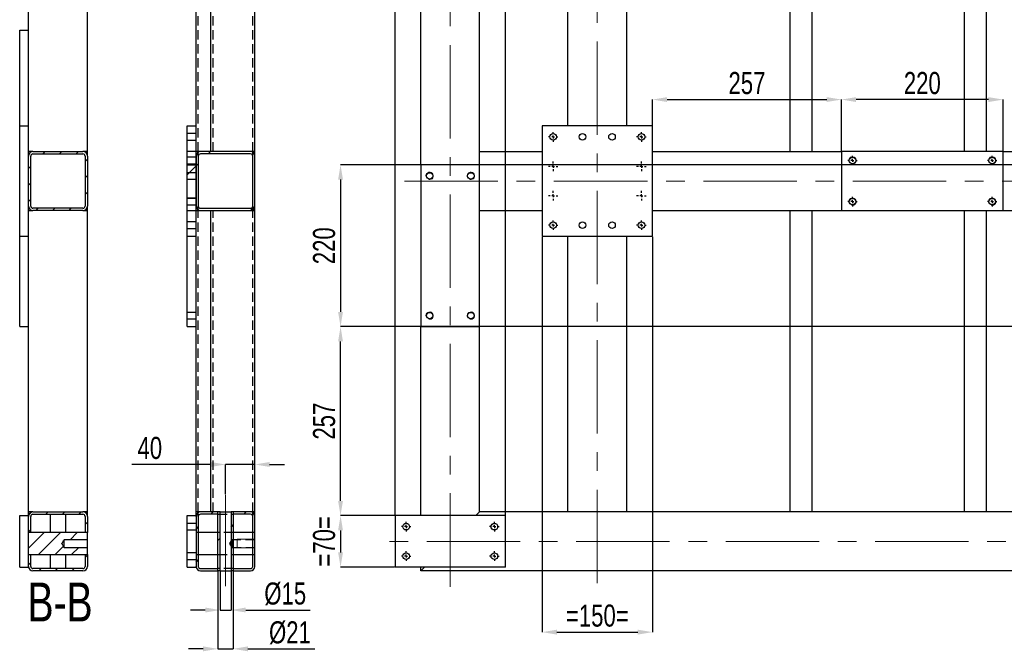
# Model space of a CAD drawing. Header units: millimetres. Extents: x 5 to 589, y 5 to 415.
# Tile 13 of 17: x 281 to 415, y 172 to 258. Entities that reach past the tile are written whole.
import ezdxf

# ---------------------------------------------------------------- set-up
doc = ezdxf.new("R2010")
doc.units = ezdxf.units.MM
doc.header["$PDSIZE"] = -1
doc.linetypes.add('CENTERX2', pattern=[20.32, 12.7, -2.54, 2.54, -2.54])
doc.linetypes.add('HIDDEN', pattern=[1.905, 1.27, -0.635])
for name, color, linetype in [('COTES', 1, 'Continuous'), ('NOTES', 6, 'Continuous'), ('TRAIT-FINS', 9, 'Continuous'), ('TRAIT-MIXTES', 3, 'CENTERX2'), ('TRAIT-TIRET', 2, 'HIDDEN')]:
    doc.layers.add(name, color=color, linetype=linetype)
doc.layers.add('TRAIT-FORT', color=4, linetype='Continuous', lineweight=25)
doc.styles.add('SLDTEXTSTYLE0', font='TXT', dxfattribs={"width": 0.75})
doc.dimstyles.new('SLDDIMSTYLE2', dxfattribs={"dimtxt": 3, "dimasz": 2, "dimexe": 0, "dimexo": 0.0625, "dimgap": 0.75, "dimtad": 1, "dimdec": 0, "dimlfac": 10, "dimrnd": 1e-09, "dimzin": 12, "dimdsep": 46, "dimtxsty": 'SLDTEXTSTYLE0', "dimsah": 1, "dimcen": 0.09, "dimadec": 0, "dimazin": 3, "dimtfac": 1, "dimtdec": 0, "dimtofl": 0, "dimtmove": 0, "dimatfit": 3, "dimfxl": 1, "dimfrac": 2, "dimtolj": 1, "dimtzin": 12, "dimarcsym": 0})
doc.dimstyles.new('SLDDIMSTYLE3', dxfattribs={"dimtxt": 3, "dimasz": 2, "dimexe": 0, "dimexo": 0.0625, "dimgap": 0.75, "dimtad": 1, "dimdec": 0, "dimlfac": 10, "dimrnd": 1e-09, "dimzin": 12, "dimdsep": 46, "dimtxsty": 'SLDTEXTSTYLE0', "dimsah": 1, "dimcen": 0.09, "dimadec": 0, "dimazin": 3, "dimtfac": 1, "dimtdec": 0, "dimtmove": 0, "dimatfit": 0, "dimfxl": 1, "dimfrac": 2, "dimtolj": 1, "dimtzin": 12, "dimarcsym": 0})
pattern_1 = [(45, (0, 0), (-13.4704, 13.4704), []), (45, (4.49, 2e-323), (-13.4704, 13.4704), []), (45, (8.98, 4e-323), (-13.4704, 13.4704), []), (45, (13.47, 6e-323), (-13.4704, 13.4704), [])]

# ---------------------------------------------------------------- blocks, each defined once
blk = doc.blocks.new('_D_27')
at = {"layer": 'COTES', "color": 0, "lineweight": -2, "transparency": 16777216}
for p, q in [((332.27, 190.36), (332.27, 373.64)), ((345.27, 373.64), (334.27, 373.64)), ((347.27, 190.36), (347.27, 373.64))]:
    blk.add_line(p, q, dxfattribs=at)
at = {"layer": 'COTES', "color": 0, "transparency": 16777216}
for points in [[(334.27, 373.97), (334.27, 373.31), (332.27, 373.64)], [(345.27, 373.97), (345.27, 373.31), (347.27, 373.64)]]:
    blk.add_solid(points, dxfattribs=at)
at = {"layer": 'Defpoints', "color": 0, "transparency": 16777216}
for p in [(332.27, 373.64), (332.27, 190.3), (347.27, 190.3)]:
    blk.add_point(p, dxfattribs=at)
at = {"layer": 'COTES', "color": 0, "transparency": 16777216, "insert": (339.77, 377.39), "char_height": 3, "attachment_point": 2, "style": 'SLDTEXTSTYLE0'}
blk.add_mtext('\\A1;=150=', dxfattribs=at)
blk = doc.blocks.new('_D_39')
at = {"layer": 'COTES', "color": 0, "lineweight": -2, "transparency": 16777216}
for p, q in [((352.27, 228.23), (352.27, 174.46)), ((367.27, 228.23), (367.27, 174.46)), ((354.27, 174.46), (365.27, 174.46))]:
    blk.add_line(p, q, dxfattribs=at)
at = {"layer": 'COTES', "color": 0, "transparency": 16777216}
for points in [[(354.27, 174.79), (354.27, 174.12), (352.27, 174.46)], [(365.27, 174.79), (365.27, 174.12), (367.27, 174.46)]]:
    blk.add_solid(points, dxfattribs=at)
at = {"layer": 'Defpoints', "color": 0, "transparency": 16777216}
for p in [(352.27, 228.3), (367.27, 228.3), (367.27, 174.46)]:
    blk.add_point(p, dxfattribs=at)
at = {"layer": 'COTES', "color": 0, "transparency": 16777216, "insert": (359.77, 178.21), "char_height": 3, "attachment_point": 2, "style": 'SLDTEXTSTYLE0'}
blk.add_mtext('\\A1;=150=', dxfattribs=at)
blk = doc.blocks.new('_D_43')
at = {"layer": 'COTES', "color": 0, "lineweight": -2, "transparency": 16777216}
for p, q in [((392.97, 239.86), (392.97, 246.88)), ((412.97, 246.88), (394.97, 246.88)), ((414.97, 239.86), (414.97, 246.88))]:
    blk.add_line(p, q, dxfattribs=at)
at = {"layer": 'COTES', "color": 0, "transparency": 16777216}
for points in [[(394.97, 247.21), (394.97, 246.55), (392.97, 246.88)], [(412.97, 247.21), (412.97, 246.55), (414.97, 246.88)]]:
    blk.add_solid(points, dxfattribs=at)
at = {"layer": 'Defpoints', "color": 0, "transparency": 16777216}
for p in [(392.97, 246.88), (392.97, 239.8), (414.97, 239.8)]:
    blk.add_point(p, dxfattribs=at)
at = {"layer": 'COTES', "color": 0, "transparency": 16777216, "insert": (403.97, 250.63), "char_height": 3, "attachment_point": 2, "style": 'SLDTEXTSTYLE0'}
blk.add_mtext('\\A1;220', dxfattribs=at)
blk = doc.blocks.new('_D_44')
at = {"layer": 'COTES', "color": 0, "lineweight": -2, "transparency": 16777216}
for p, q in [((367.27, 243.36), (367.27, 246.88)), ((369.27, 246.88), (390.97, 246.88)), ((392.97, 239.86), (392.97, 246.88))]:
    blk.add_line(p, q, dxfattribs=at)
at = {"layer": 'COTES', "color": 0, "transparency": 16777216}
for points in [[(369.27, 247.21), (369.27, 246.55), (367.27, 246.88)], [(390.97, 247.21), (390.97, 246.55), (392.97, 246.88)]]:
    blk.add_solid(points, dxfattribs=at)
at = {"layer": 'Defpoints', "color": 0, "transparency": 16777216}
for p in [(392.97, 246.88), (367.27, 243.3), (392.97, 239.8)]:
    blk.add_point(p, dxfattribs=at)
at = {"layer": 'COTES', "color": 0, "transparency": 16777216, "insert": (380.12, 250.63), "char_height": 3, "attachment_point": 2, "style": 'SLDTEXTSTYLE0'}
blk.add_mtext('\\A1;257', dxfattribs=at)
blk = doc.blocks.new('_D_55')
at = {"layer": 'COTES', "color": 0, "lineweight": -2, "transparency": 16777216}
for p, q in [((481.71, 238), (324.85, 238)), ((324.85, 236), (324.85, 218)), ((481.71, 216), (324.85, 216))]:
    blk.add_line(p, q, dxfattribs=at)
at = {"layer": 'COTES', "color": 0, "transparency": 16777216}
for points in [[(324.52, 236), (325.18, 236), (324.85, 238)], [(324.52, 218), (325.18, 218), (324.85, 216)]]:
    blk.add_solid(points, dxfattribs=at)
at = {"layer": 'Defpoints', "color": 0, "transparency": 16777216}
for p in [(481.77, 238), (324.85, 216), (481.77, 216)]:
    blk.add_point(p, dxfattribs=at)
at = {"layer": 'COTES', "color": 0, "transparency": 16777216, "insert": (321.1, 227), "char_height": 3, "attachment_point": 2, "rotation": 90, "style": 'SLDTEXTSTYLE0'}
blk.add_mtext('\\A1;220', dxfattribs=at)
blk = doc.blocks.new('_D_56')
at = {"layer": 'COTES', "color": 0, "lineweight": -2, "transparency": 16777216}
for p, q in [((332.21, 190.3), (324.85, 190.3)), ((324.85, 188.3), (324.85, 185.3)), ((332.21, 183.3), (324.85, 183.3))]:
    blk.add_line(p, q, dxfattribs=at)
at = {"layer": 'COTES', "color": 0, "transparency": 16777216}
for points in [[(324.52, 188.3), (325.18, 188.3), (324.85, 190.3)], [(324.52, 185.3), (325.18, 185.3), (324.85, 183.3)]]:
    blk.add_solid(points, dxfattribs=at)
at = {"layer": 'Defpoints', "color": 0, "transparency": 16777216}
for p in [(332.27, 190.3), (324.85, 183.3), (332.27, 183.3)]:
    blk.add_point(p, dxfattribs=at)
at = {"layer": 'COTES', "color": 0, "transparency": 16777216, "insert": (321.1, 186.8), "char_height": 3, "attachment_point": 2, "rotation": 90, "style": 'SLDTEXTSTYLE0'}
blk.add_mtext('\\A1;=70=', dxfattribs=at)
blk = doc.blocks.new('_D_57')
at = {"layer": 'COTES', "color": 0, "lineweight": -2, "transparency": 16777216}
for p, q in [((335.71, 216), (324.85, 216)), ((324.85, 192.3), (324.85, 214)), ((332.21, 190.3), (324.85, 190.3))]:
    blk.add_line(p, q, dxfattribs=at)
at = {"layer": 'COTES', "color": 0, "transparency": 16777216}
for points in [[(324.52, 214), (325.18, 214), (324.85, 216)], [(324.52, 192.3), (325.18, 192.3), (324.85, 190.3)]]:
    blk.add_solid(points, dxfattribs=at)
at = {"layer": 'Defpoints', "color": 0, "transparency": 16777216}
for p in [(324.85, 216), (335.77, 216), (332.27, 190.3)]:
    blk.add_point(p, dxfattribs=at)
at = {"layer": 'COTES', "color": 0, "transparency": 16777216, "insert": (321.1, 203.15), "char_height": 3, "attachment_point": 2, "rotation": 90, "style": 'SLDTEXTSTYLE0'}
blk.add_mtext('\\A1;257', dxfattribs=at)
blk = doc.blocks.new('SW_CENTERMARKSYMBOL_48')
at = {"layer": 'TRAIT-MIXTES', "color": 0}
for p, q in [((-0.4, 0), (-0.65, 0)), ((0, 0), (-0.2, 0)), ((0, 0.4), (0, 0.65)), ((0, 0), (0, 0.2)), ((0, 0), (0, -0.2)), ((0, 0), (0.2, 0)), ((0.4, 0), (0.65, 0)), ((0, -0.4), (0, -0.65))]:
    blk.add_line(p, q, dxfattribs=at)
blk = doc.blocks.new('SW_CENTERMARKSYMBOL_49')
at = {"layer": 'TRAIT-MIXTES', "color": 0}
for p, q in [((-0.4, 0), (-0.65, 0)), ((0, 0), (-0.2, 0)), ((0, 0.4), (0, 0.65)), ((0, 0), (0, 0.2)), ((0, 0), (0, -0.2)), ((0, 0), (0.2, 0)), ((0.4, 0), (0.65, 0)), ((0, -0.4), (0, -0.65))]:
    blk.add_line(p, q, dxfattribs=at)
blk = doc.blocks.new('SW_CENTERMARKSYMBOL_50')
at = {"layer": 'TRAIT-MIXTES', "color": 0}
for p, q in [((-0.4, 0), (-0.65, 0)), ((0, 0), (-0.2, 0)), ((0, 0.4), (0, 0.65)), ((0, 0), (0, 0.2)), ((0, 0), (0, -0.2)), ((0, 0), (0.2, 0)), ((0.4, 0), (0.65, 0)), ((0, -0.4), (0, -0.65))]:
    blk.add_line(p, q, dxfattribs=at)
blk = doc.blocks.new('SW_CENTERMARKSYMBOL_51')
at = {"layer": 'TRAIT-MIXTES', "color": 0}
for p, q in [((-0.4, 0), (-0.65, 0)), ((0, 0), (-0.2, 0)), ((0, 0.4), (0, 0.65)), ((0, 0), (0, 0.2)), ((0, 0), (0, -0.2)), ((0, 0), (0.2, 0)), ((0.4, 0), (0.65, 0)), ((0, -0.4), (0, -0.65))]:
    blk.add_line(p, q, dxfattribs=at)
blk = doc.blocks.new('SW_CENTERMARKSYMBOL_52')
at = {"layer": 'TRAIT-MIXTES', "color": 0}
for p, q in [((-0.4, 0), (-0.65, 0)), ((0, 0), (-0.2, 0)), ((0, 0.4), (0, 0.65)), ((0, 0), (0, 0.2)), ((0, 0), (0, -0.2)), ((0, 0), (0.2, 0)), ((0.4, 0), (0.65, 0)), ((0, -0.4), (0, -0.65))]:
    blk.add_line(p, q, dxfattribs=at)
blk = doc.blocks.new('SW_CENTERMARKSYMBOL_53')
at = {"layer": 'TRAIT-MIXTES', "color": 0}
for p, q in [((-0.4, 0), (-0.65, 0)), ((0, 0), (-0.2, 0)), ((0, 0.4), (0, 0.65)), ((0, 0), (0, 0.2)), ((0, 0), (0, -0.2)), ((0, 0), (0.2, 0)), ((0.4, 0), (0.65, 0)), ((0, -0.4), (0, -0.65))]:
    blk.add_line(p, q, dxfattribs=at)
blk = doc.blocks.new('SW_CENTERMARKSYMBOL_54')
at = {"layer": 'TRAIT-MIXTES', "color": 0}
for p, q in [((-0.4, 0), (-0.65, 0)), ((0, 0), (-0.2, 0)), ((0, 0.4), (0, 0.65)), ((0, 0), (0, 0.2)), ((0, 0), (0, -0.2)), ((0, 0), (0.2, 0)), ((0.4, 0), (0.65, 0)), ((0, -0.4), (0, -0.65))]:
    blk.add_line(p, q, dxfattribs=at)
blk = doc.blocks.new('SW_CENTERMARKSYMBOL_55')
at = {"layer": 'TRAIT-MIXTES', "color": 0}
for p, q in [((-0.4, 0), (-0.65, 0)), ((0, 0), (-0.2, 0)), ((0, 0.4), (0, 0.65)), ((0, 0), (0, 0.2)), ((0, 0), (0, -0.2)), ((0, 0), (0.2, 0)), ((0.4, 0), (0.65, 0)), ((0, -0.4), (0, -0.65))]:
    blk.add_line(p, q, dxfattribs=at)
blk = doc.blocks.new('SW_CENTERMARKSYMBOL_66')
at = {"layer": 'TRAIT-MIXTES', "color": 0}
for p, q in [((-0.4, 0), (-0.65, 0)), ((0, 0), (-0.2, 0)), ((0, 0.4), (0, 0.65)), ((0, 0), (0, 0.2)), ((0, 0), (0, -0.2)), ((0, 0), (0.2, 0)), ((0.4, 0), (0.65, 0)), ((0, -0.4), (0, -0.65))]:
    blk.add_line(p, q, dxfattribs=at)
blk = doc.blocks.new('SW_CENTERMARKSYMBOL_67')
at = {"layer": 'TRAIT-MIXTES', "color": 0}
for p, q in [((-0.4, 0), (-0.65, 0)), ((0, 0), (-0.2, 0)), ((0, 0.4), (0, 0.65)), ((0, 0), (0, 0.2)), ((0, 0), (0, -0.2)), ((0, 0), (0.2, 0)), ((0.4, 0), (0.65, 0)), ((0, -0.4), (0, -0.65))]:
    blk.add_line(p, q, dxfattribs=at)
blk = doc.blocks.new('SW_CENTERMARKSYMBOL_68')
at = {"layer": 'TRAIT-MIXTES', "color": 0}
for p, q in [((-0.4, 0), (-0.65, 0)), ((0, 0), (-0.2, 0)), ((0, 0.4), (0, 0.65)), ((0, 0), (0, 0.2)), ((0, 0), (0, -0.2)), ((0, 0), (0.2, 0)), ((0.4, 0), (0.65, 0)), ((0, -0.4), (0, -0.65))]:
    blk.add_line(p, q, dxfattribs=at)
blk = doc.blocks.new('SW_CENTERMARKSYMBOL_69')
at = {"layer": 'TRAIT-MIXTES', "color": 0}
for p, q in [((-0.4, 0), (-0.65, 0)), ((0, 0), (-0.2, 0)), ((0, 0.4), (0, 0.65)), ((0, 0), (0, 0.2)), ((0, 0), (0, -0.2)), ((0, 0), (0.2, 0)), ((0.4, 0), (0.65, 0)), ((0, -0.4), (0, -0.65))]:
    blk.add_line(p, q, dxfattribs=at)
blk = doc.blocks.new('SW_CENTERMARKSYMBOL_70')
at = {"layer": 'TRAIT-MIXTES', "color": 0}
for p, q in [((-0.4, 0), (-0.64, 0)), ((0, 0), (-0.2, 0)), ((0, 0.4), (0, 0.64)), ((0, 0), (0, 0.2)), ((0, 0), (0, -0.2)), ((0, 0), (0.2, 0)), ((0.4, 0), (0.64, 0)), ((0, -0.4), (0, -0.64))]:
    blk.add_line(p, q, dxfattribs=at)
blk = doc.blocks.new('SW_CENTERMARKSYMBOL_71')
at = {"layer": 'TRAIT-MIXTES', "color": 0}
for p, q in [((-0.4, 0), (-0.64, 0)), ((0, 0), (-0.2, 0)), ((0, 0.4), (0, 0.64)), ((0, 0), (0, 0.2)), ((0, 0), (0, -0.2)), ((0, 0), (0.2, 0)), ((0.4, 0), (0.64, 0)), ((0, -0.4), (0, -0.64))]:
    blk.add_line(p, q, dxfattribs=at)
blk = doc.blocks.new('SW_CENTERMARKSYMBOL_72')
at = {"layer": 'TRAIT-MIXTES', "color": 0}
for p, q in [((-0.4, 0), (-0.64, 0)), ((0, 0), (-0.2, 0)), ((0, 0.4), (0, 0.64)), ((0, 0), (0, 0.2)), ((0, 0), (0, -0.2)), ((0, 0), (0.2, 0)), ((0.4, 0), (0.64, 0)), ((0, -0.4), (0, -0.64))]:
    blk.add_line(p, q, dxfattribs=at)
blk = doc.blocks.new('SW_CENTERMARKSYMBOL_73')
at = {"layer": 'TRAIT-MIXTES', "color": 0}
for p, q in [((-0.4, 0), (-0.64, 0)), ((0, 0), (-0.2, 0)), ((0, 0.4), (0, 0.64)), ((0, 0), (0, 0.2)), ((0, 0), (0, -0.2)), ((0, 0), (0.2, 0)), ((0.4, 0), (0.64, 0)), ((0, -0.4), (0, -0.64))]:
    blk.add_line(p, q, dxfattribs=at)
blk = doc.blocks.new('_D_80')
at = {"layer": 'COTES', "color": 0, "lineweight": -2, "transparency": 16777216}
for p, q in [((307.21, 197.26), (296.48, 197.26)), ((309.21, 193.21), (309.21, 197.26)), ((313.21, 197.26), (309.21, 197.26)), ((313.21, 190.26), (313.21, 197.26)), ((315.21, 197.26), (317.21, 197.26))]:
    blk.add_line(p, q, dxfattribs=at)
at = {"layer": 'COTES', "color": 0, "transparency": 16777216}
for points in [[(307.21, 197.59), (307.21, 196.92), (309.21, 197.26)], [(315.21, 197.59), (315.21, 196.92), (313.21, 197.26)]]:
    blk.add_solid(points, dxfattribs=at)
at = {"layer": 'Defpoints', "color": 0, "transparency": 16777216}
for p in [(313.21, 197.26), (309.21, 193.15), (313.21, 190.2)]:
    blk.add_point(p, dxfattribs=at)
at = {"layer": 'COTES', "color": 0, "transparency": 16777216, "insert": (298.91, 201.01), "char_height": 3, "attachment_point": 2, "style": 'SLDTEXTSTYLE0'}
blk.add_mtext('\\A1;40', dxfattribs=at)
blk = doc.blocks.new('_D_81')
at = {"layer": 'COTES', "color": 0, "lineweight": -2, "transparency": 16777216}
for p, q in [((308.46, 182.73), (308.46, 177.46)), ((309.96, 182.73), (309.96, 177.46)), ((306.46, 177.46), (304.46, 177.46)), ((308.46, 177.46), (309.96, 177.46)), ((311.96, 177.46), (320.71, 177.46))]:
    blk.add_line(p, q, dxfattribs=at)
at = {"layer": 'COTES', "color": 0, "transparency": 16777216}
for points in [[(306.46, 177.8), (306.46, 177.13), (308.46, 177.46)], [(311.96, 177.8), (311.96, 177.13), (309.96, 177.46)]]:
    blk.add_solid(points, dxfattribs=at)
at = {"layer": 'Defpoints', "color": 0, "transparency": 16777216}
for p in [(308.46, 182.8), (309.96, 182.8), (309.96, 177.46)]:
    blk.add_point(p, dxfattribs=at)
at = {"layer": 'COTES', "color": 0, "transparency": 16777216, "insert": (317.33, 181.21), "char_height": 3, "attachment_point": 2, "style": 'SLDTEXTSTYLE0'}
blk.add_mtext('\\A1;%%c15', dxfattribs=at)
blk = doc.blocks.new('_D_82')
at = {"layer": 'COTES', "color": 0, "lineweight": -2, "transparency": 16777216}
for p, q in [((308.16, 182.73), (308.16, 172.18)), ((310.26, 182.73), (310.26, 172.18)), ((306.16, 172.18), (304.16, 172.18)), ((308.16, 172.18), (310.26, 172.18)), ((312.26, 172.18), (321.34, 172.18))]:
    blk.add_line(p, q, dxfattribs=at)
at = {"layer": 'COTES', "color": 0, "transparency": 16777216}
for points in [[(306.16, 172.52), (306.16, 171.85), (308.16, 172.18)], [(312.26, 172.52), (312.26, 171.85), (310.26, 172.18)]]:
    blk.add_solid(points, dxfattribs=at)
at = {"layer": 'Defpoints', "color": 0, "transparency": 16777216}
for p in [(308.16, 182.8), (310.26, 182.8), (310.26, 172.18)]:
    blk.add_point(p, dxfattribs=at)
at = {"layer": 'COTES', "color": 0, "transparency": 16777216, "insert": (317.97, 175.93), "char_height": 3, "attachment_point": 2, "style": 'SLDTEXTSTYLE0'}
blk.add_mtext('\\A1;%%c21', dxfattribs=at)

msp = doc.modelspace()

# ---------------------------------------------------------------- hatches: boundary and pattern name
at = {"layer": 'TRAIT-FINS'}
h = msp.add_hatch(dxfattribs=at)
h.set_pattern_fill('ANSI31', color=256, scale=0.5, angle=3e-322, style=0)
edge = h.paths.add_edge_path(flags=0)
edge.add_arc((289.82, 232.4), 0.6, 270, 360)
edge.add_line((290.42, 232.4), (290.42, 239.2))
edge.add_arc((289.82, 239.2), 0.6, 0, 90)
edge.add_line((289.82, 239.8), (283.02, 239.8))
edge.add_arc((283.02, 239.2), 0.6, 90, 180)
edge.add_line((282.42, 239.2), (282.42, 232.4))
edge.add_arc((283.02, 232.4), 0.6, 180, 270)
edge.add_line((283.02, 231.8), (289.82, 231.8))
edge = h.paths.add_edge_path(flags=0)
edge.add_line((290.12, 239.2), (290.12, 232.4))
edge.add_arc((289.82, 232.4), 0.3, 270, 360, ccw=False)
edge.add_line((289.82, 232.1), (283.02, 232.1))
edge.add_arc((283.02, 232.4), 0.3, 180, 270, ccw=False)
edge.add_line((282.72, 232.4), (282.72, 239.2))
edge.add_arc((283.02, 239.2), 0.3, 90, 180, ccw=False)
edge.add_line((283.02, 239.5), (289.82, 239.5))
edge.add_arc((289.82, 239.2), 0.3, 0, 90, ccw=False)
h = msp.add_hatch(dxfattribs=at)
h.set_pattern_fill('DIN 201 ACIER ET FONTE', color=256, style=0, pattern_type=2)
h.set_pattern_definition(pattern_1)
h.paths.add_polyline_path([(304.01, 239.8), (304.01, 231.8), (305.21, 231.8), (305.21, 239.8)], flags=0)
h = msp.add_hatch(dxfattribs=at)
h.set_pattern_fill('DIN 201 ACIER ET FONTE', color=256, style=0, pattern_type=2)
h.set_pattern_definition(pattern_1)
edge = h.paths.add_edge_path(flags=0)
edge.add_line((305.81, 231.8), (312.61, 231.8))
edge.add_arc((312.61, 232.4), 0.6, 270, 360)
edge.add_line((313.21, 232.4), (313.21, 239.2))
edge.add_arc((312.61, 239.2), 0.6, 0, 90)
edge.add_line((312.61, 239.8), (305.81, 239.8))
edge.add_arc((305.81, 239.2), 0.6, 90, 180)
edge.add_line((305.21, 239.2), (305.21, 232.4))
edge.add_arc((305.81, 232.4), 0.6, 180, 270)
edge = h.paths.add_edge_path(flags=0)
edge.add_arc((312.61, 232.4), 0.3, 270, 360, ccw=False)
edge.add_line((312.61, 232.1), (305.81, 232.1))
edge.add_arc((305.81, 232.4), 0.3, 180, 270, ccw=False)
edge.add_line((305.51, 232.4), (305.51, 239.2))
edge.add_arc((305.81, 239.2), 0.3, 90, 180, ccw=False)
edge.add_line((305.81, 239.5), (312.61, 239.5))
edge.add_arc((312.61, 239.2), 0.3, 0, 90, ccw=False)
edge.add_line((312.91, 239.2), (312.91, 232.4))
h = msp.add_hatch(dxfattribs=at)
h.set_pattern_fill('ANSI31', color=256, scale=0.5, angle=3e-322, style=0)
edge = h.paths.add_edge_path(flags=0)
edge.add_line((283.02, 190.5), (289.82, 190.5))
edge.add_arc((289.82, 190.2), 0.3, 0, 90, ccw=False)
edge.add_line((290.12, 190.2), (290.12, 188))
edge.add_line((290.12, 188), (290.42, 188))
edge.add_line((290.42, 188), (290.42, 190.2))
edge.add_arc((289.82, 190.2), 0.6, 0, 90)
edge.add_line((289.82, 190.8), (283.02, 190.8))
edge.add_arc((283.02, 190.2), 0.6, 90, 180)
edge.add_line((282.42, 190.2), (282.42, 188))
edge.add_line((282.42, 188), (282.72, 188))
edge.add_line((282.72, 188), (282.72, 190.2))
edge.add_arc((283.02, 190.2), 0.3, 90, 180, ccw=False)
h = msp.add_hatch(dxfattribs=at)
h.set_pattern_fill('DIN 201 ACIER ET FONTE', color=256, style=0, pattern_type=2)
h.set_pattern_definition(pattern_1)
edge = h.paths.add_edge_path(flags=0)
edge.add_arc((305.81, 183.4), 0.3, 180, 270, ccw=False)
edge.add_line((305.51, 183.4), (305.51, 190.2))
edge.add_arc((305.81, 190.2), 0.3, 90, 180, ccw=False)
edge.add_line((305.81, 190.5), (308.16, 190.5))
edge.add_line((308.16, 190.5), (308.16, 190.8))
edge.add_line((308.16, 190.8), (305.81, 190.8))
edge.add_arc((305.81, 190.2), 0.6, 90, 180)
edge.add_line((305.21, 190.2), (305.21, 183.4))
edge.add_arc((305.81, 183.4), 0.6, 180, 270)
edge.add_line((305.81, 182.8), (308.16, 182.8))
edge.add_line((308.16, 182.8), (308.16, 183.1))
edge.add_line((308.16, 183.1), (305.81, 183.1))
h = msp.add_hatch(dxfattribs=at)
h.set_pattern_fill('DIN 201 ACIER ET FONTE', color=256, style=0, pattern_type=2)
h.set_pattern_definition(pattern_1)
h.paths.add_polyline_path([(308.16, 190.8), (308.16, 182.8), (308.46, 182.8), (308.46, 190.8)], flags=0)
h = msp.add_hatch(dxfattribs=at)
h.set_pattern_fill('DIN 201 ACIER ET FONTE', color=256, style=0, pattern_type=2)
h.set_pattern_definition(pattern_1)
h.paths.add_polyline_path([(310.26, 182.8), (310.26, 190.8), (309.96, 190.8), (309.96, 182.8)], flags=0)
h = msp.add_hatch(dxfattribs=at)
h.set_pattern_fill('DIN 201 ACIER ET FONTE', color=256, style=0, pattern_type=2)
h.set_pattern_definition(pattern_1)
edge = h.paths.add_edge_path(flags=0)
edge.add_line((313.21, 183.4), (313.21, 190.2))
edge.add_arc((312.61, 190.2), 0.6, 0, 90)
edge.add_line((312.61, 190.8), (310.26, 190.8))
edge.add_line((310.26, 190.8), (310.26, 190.5))
edge.add_line((310.26, 190.5), (312.61, 190.5))
edge.add_arc((312.61, 190.2), 0.3, 0, 90, ccw=False)
edge.add_line((312.91, 190.2), (312.91, 183.4))
edge.add_arc((312.61, 183.4), 0.3, 270, 360, ccw=False)
edge.add_line((312.61, 183.1), (310.26, 183.1))
edge.add_line((310.26, 183.1), (310.26, 182.8))
edge.add_line((310.26, 182.8), (312.61, 182.8))
edge.add_arc((312.61, 183.4), 0.6, 270, 360)
h = msp.add_hatch(dxfattribs=at)
h.set_pattern_fill('ANSI31', color=256, scale=0.5, angle=3e-322, style=0)
edge = h.paths.add_edge_path(flags=0)
edge.add_line((290.42, 187.03), (290.42, 188))
edge.add_line((290.42, 188), (282.42, 188))
edge.add_line((282.42, 188), (282.42, 185))
edge.add_line((282.42, 185), (290.42, 185))
edge.add_line((290.42, 185), (290.42, 185.98))
edge.add_line((290.42, 185.98), (287.27, 185.98))
edge.add_spline(control_points=[(287.27, 185.98), (287.25, 186.01), (287.23, 186.03), (287.22, 186.06), (287.17, 186.13), (287.13, 186.2), (287.09, 186.28), (287.07, 186.31), (287.04, 186.35), (287.02, 186.39), (287.01, 186.41), (287, 186.42), (286.99, 186.44), (286.98, 186.45), (286.98, 186.46), (286.97, 186.47), (286.97, 186.48), (286.96, 186.49), (286.96, 186.49), (286.96, 186.5), (286.96, 186.5), (286.96, 186.5), (286.96, 186.51), (286.96, 186.51), (286.96, 186.52), (286.97, 186.53), (286.98, 186.55), (286.99, 186.56), (287.02, 186.62), (287.06, 186.68), (287.09, 186.74), (287.15, 186.84), (287.21, 186.93), (287.27, 187.03)], knot_values=[0.024934, 0.024934, 0.024934, 0.024934, 0.0259, 0.0259, 0.0259, 0.028392, 0.028392, 0.028392, 0.029682, 0.029682, 0.029682, 0.030351, 0.030351, 0.030351, 0.030702, 0.030702, 0.030702, 0.030894, 0.030894, 0.030894, 0.031016, 0.031016, 0.031016, 0.031138, 0.031138, 0.031138, 0.031667, 0.031667, 0.031667, 0.033756, 0.033756, 0.033756, 0.037123, 0.037123, 0.037123, 0.037123], weights=[1, 1, 1, 1, 1, 1, 1, 1, 1, 1, 1, 1, 1, 1, 1, 1, 1, 1, 1, 1, 1, 1, 1, 1, 1, 1, 1, 1, 1, 1, 1, 1, 1, 1], degree=3, periodic=0)
edge.add_line((287.27, 187.03), (290.42, 187.03))
h = msp.add_hatch(dxfattribs=at)
h.set_pattern_fill('ANSI31', color=256, scale=0.5, angle=3e-322, style=0)
edge = h.paths.add_edge_path(flags=0)
edge.add_arc((283.02, 183.4), 0.6, 180, 270)
edge.add_line((283.02, 182.8), (289.82, 182.8))
edge.add_arc((289.82, 183.4), 0.6, 270, 360)
edge.add_line((290.42, 183.4), (290.42, 185))
edge.add_line((290.42, 185), (290.12, 185))
edge.add_line((290.12, 185), (290.12, 183.4))
edge.add_arc((289.82, 183.4), 0.3, 270, 360, ccw=False)
edge.add_line((289.82, 183.1), (283.02, 183.1))
edge.add_arc((283.02, 183.4), 0.3, 180, 270, ccw=False)
edge.add_line((282.72, 183.4), (282.72, 185))
edge.add_line((282.72, 185), (282.42, 185))
edge.add_line((282.42, 185), (282.42, 183.4))

# ---------------------------------------------------------------- linework, layer by layer
at = {"layer": 'TRAIT-FINS', "lineweight": 18}
for p, q in [((304.01, 239.1), (305.21, 239.1)), ((305.21, 238.1), (305.21, 239.1)), ((304.01, 238.1), (305.21, 238.1)), ((304.01, 233.5), (305.21, 233.5)), ((305.21, 232.5), (305.21, 233.5)), ((304.01, 232.5), (305.21, 232.5)), ((313.21, 187.1), (310.81, 187.1)), ((310.81, 187.1), (310.81, 185.9)), ((313.21, 185.9), (310.81, 185.9))]:
    msp.add_line(p, q, dxfattribs=at)
for centre in [(394.47, 238.6), (413.47, 238.6), (336.97, 236.5), (342.57, 236.5), (394.47, 233), (413.47, 233), (336.97, 217.5), (342.57, 217.5)]:
    msp.add_arc(centre, 0.5, 255, 195, dxfattribs=at)
at = {"layer": 'TRAIT-FORT', "lineweight": 25}
for p, q in [((307.21, 239.8), (307.21, 313.8)), ((313.21, 239.8), (313.21, 313.8)), ((385.99, 239.8), (385.99, 313.8)), ((388.99, 239.8), (388.99, 313.8)), ((409.71, 239.8), (409.71, 313.8)), ((412.71, 239.8), (412.71, 313.8)), ((335.77, 238), (335.77, 303.6)), ((343.77, 239.8), (343.77, 303.6)), ((290.42, 239.8), (290.42, 295)), ((282.42, 243.3), (282.42, 269)), ((305.21, 243.3), (305.21, 269)), ((355.77, 243.3), (355.77, 269)), ((363.77, 243.3), (363.77, 269)), ((281.22, 243.3), (281.22, 256.3)), ((281.22, 256.3), (282.42, 256.3)), ((281.22, 243.3), (282.42, 243.3)), ((281.22, 228.3), (281.22, 243.3)), ((282.42, 239.2), (282.42, 243.3)), ((304.01, 239.8), (304.01, 243.3)), ((304.01, 243.3), (305.21, 243.3)), ((305.21, 239.8), (305.21, 243.3)), ((352.27, 243.3), (352.27, 228.3)), ((367.27, 243.3), (352.27, 243.3)), ((367.27, 228.3), (367.27, 243.3)), ((283.02, 239.8), (282.42, 239.8)), ((283.02, 239.8), (289.82, 239.8)), ((290.42, 239.8), (289.82, 239.8)), ((290.42, 239.2), (290.42, 239.8)), ((304.01, 231.8), (304.01, 239.8)), ((305.21, 239.8), (304.01, 239.8)), ((305.21, 231.8), (305.21, 239.8)), ((305.81, 239.8), (305.21, 239.8)), ((312.61, 239.8), (305.81, 239.8)), ((313.21, 239.8), (312.61, 239.8)), ((313.21, 239.2), (313.21, 239.8)), ((343.77, 239.8), (352.27, 239.8)), ((343.77, 239.2), (343.77, 239.8)), ((367.27, 239.8), (392.97, 239.8)), ((414.97, 239.8), (392.97, 239.8)), ((392.97, 239.8), (392.97, 231.8)), ((414.97, 239.8), (481.77, 239.8)), ((414.97, 231.8), (414.97, 239.8)), ((282.42, 232.4), (282.42, 239.2)), ((282.72, 232.4), (282.72, 239.2)), ((283.02, 239.5), (289.82, 239.5)), ((290.12, 239.2), (290.12, 232.4)), ((290.42, 239.2), (290.42, 232.4)), ((305.21, 239.2), (305.21, 232.4)), ((305.51, 239.2), (305.51, 232.4)), ((312.61, 239.5), (305.81, 239.5)), ((312.91, 232.4), (312.91, 239.2)), ((313.21, 232.4), (313.21, 239.2)), ((343.77, 238), (343.77, 239.2)), ((335.77, 238), (335.77, 216)), ((343.77, 238), (335.77, 238)), ((343.77, 216), (343.77, 238)), ((282.42, 228.3), (282.42, 232.4)), ((282.42, 231.8), (283.02, 231.8)), ((289.82, 232.1), (283.02, 232.1)), ((289.82, 231.8), (283.02, 231.8)), ((289.82, 231.8), (290.42, 231.8)), ((290.42, 231.8), (290.42, 232.4)), ((290.42, 190.8), (290.42, 231.8)), ((304.01, 231.8), (305.21, 231.8)), ((304.01, 228.3), (304.01, 231.8)), ((305.21, 231.8), (305.81, 231.8)), ((305.21, 228.3), (305.21, 231.8)), ((305.81, 232.1), (312.61, 232.1)), ((305.81, 231.8), (312.61, 231.8)), ((307.21, 190.8), (307.21, 231.8)), ((312.61, 231.8), (313.21, 231.8)), ((313.21, 231.8), (313.21, 232.4)), ((313.21, 190.8), (313.21, 231.8)), ((343.77, 231.8), (352.27, 231.8)), ((367.27, 231.8), (392.97, 231.8)), ((385.99, 190.8), (385.99, 231.8)), ((388.99, 190.8), (388.99, 231.8)), ((392.97, 231.8), (414.97, 231.8)), ((409.71, 190.8), (409.71, 231.8)), ((412.71, 190.8), (412.71, 231.8)), ((414.97, 231.8), (418.77, 231.8)), ((281.22, 228.3), (282.42, 228.3)), ((281.22, 216), (281.22, 228.3)), ((282.42, 190.8), (282.42, 228.3)), ((304.01, 228.3), (305.21, 228.3)), ((304.01, 216), (304.01, 228.3)), ((305.21, 190.8), (305.21, 228.3)), ((352.27, 228.3), (367.27, 228.3)), ((355.77, 190.8), (355.77, 228.3)), ((363.77, 190.8), (363.77, 228.3)), ((281.22, 216), (282.42, 216)), ((304.01, 216), (305.21, 216)), ((335.77, 216), (343.77, 216)), ((335.77, 190.3), (335.77, 216)), ((343.77, 190.8), (343.77, 216)), ((281.22, 183.3), (281.22, 190.3)), ((281.22, 190.3), (282.42, 190.3)), ((283.02, 190.8), (282.42, 190.8)), ((282.42, 190.3), (282.42, 190.8)), ((282.42, 188), (282.42, 190.2)), ((282.72, 188), (282.72, 190.2)), ((283.02, 190.8), (289.82, 190.8)), ((283.02, 190.5), (289.82, 190.5)), ((285.37, 190.5), (285.37, 188)), ((287.47, 188), (287.47, 190.5)), ((290.42, 190.8), (289.82, 190.8)), ((290.12, 190.2), (290.12, 188)), ((290.42, 190.2), (290.42, 190.8)), ((290.42, 190.2), (290.42, 188)), ((304.01, 183.3), (304.01, 190.3)), ((304.01, 190.3), (305.21, 190.3)), ((305.81, 190.8), (305.21, 190.8)), ((305.21, 190.3), (305.21, 190.8)), ((305.21, 190.2), (305.21, 183.4)), ((305.51, 190.2), (305.51, 183.4)), ((308.16, 190.8), (305.81, 190.8)), ((308.16, 190.5), (305.81, 190.5)), ((308.16, 182.8), (308.16, 190.8)), ((308.46, 190.8), (308.16, 190.8)), ((308.16, 190.5), (308.16, 190.8)), ((308.46, 182.8), (308.46, 190.8)), ((308.46, 190.8), (309.96, 190.8)), ((309.96, 190.8), (309.96, 182.8)), ((310.26, 190.8), (309.96, 190.8)), ((310.26, 190.8), (310.26, 182.8)), ((310.26, 190.8), (310.26, 190.5)), ((312.61, 190.8), (310.26, 190.8)), ((312.61, 190.5), (310.26, 190.5)), ((313.21, 190.8), (312.61, 190.8)), ((312.91, 183.4), (312.91, 190.2)), ((313.21, 190.2), (313.21, 190.8)), ((313.21, 183.4), (313.21, 190.2)), ((332.27, 190.3), (332.27, 183.3)), ((347.27, 190.3), (332.27, 190.3)), ((343.27, 190.3), (343.77, 190.8)), ((343.77, 190.8), (343.27, 190.3)), ((355.77, 190.8), (343.77, 190.8)), ((347.27, 183.3), (347.27, 190.3)), ((356.37, 190.8), (355.77, 190.8)), ((363.17, 190.8), (356.37, 190.8)), ((363.77, 190.8), (363.17, 190.8)), ((418.77, 190.8), (363.77, 190.8)), ((290.42, 188), (282.42, 188)), ((282.42, 185), (282.42, 188)), ((282.72, 188), (282.42, 188)), ((290.12, 188), (282.72, 188)), ((290.42, 188), (290.12, 188)), ((290.42, 187.03), (290.42, 188)), ((308.16, 188), (305.51, 188)), ((312.91, 188), (310.26, 188)), ((287.27, 185.98), (287.27, 187.03)), ((290.42, 187.03), (287.27, 187.03)), ((290.42, 185.98), (290.42, 187.03)), ((282.42, 185), (290.42, 185)), ((282.42, 185), (282.72, 185)), ((282.42, 183.4), (282.42, 185)), ((282.72, 185), (290.12, 185)), ((282.72, 183.4), (282.72, 185)), ((285.37, 185), (285.37, 183.1)), ((287.27, 185.98), (290.42, 185.98)), ((287.47, 183.1), (287.47, 185)), ((290.12, 185), (290.42, 185)), ((290.12, 185), (290.12, 183.4)), ((290.42, 185), (290.42, 185.98)), ((290.42, 185), (290.42, 183.4)), ((305.51, 185), (308.16, 185)), ((310.26, 185), (312.91, 185)), ((281.22, 183.3), (282.42, 183.3)), ((289.82, 183.1), (283.02, 183.1)), ((289.82, 182.8), (283.02, 182.8)), ((304.01, 183.3), (305.21, 183.3)), ((305.81, 183.1), (308.16, 183.1)), ((305.81, 182.8), (308.16, 182.8)), ((308.16, 182.8), (308.16, 183.1)), ((308.46, 182.8), (308.16, 182.8)), ((308.46, 182.8), (309.96, 182.8)), ((310.26, 182.8), (309.96, 182.8)), ((310.26, 183.1), (310.26, 182.8)), ((310.26, 183.1), (312.61, 183.1)), ((310.26, 182.8), (312.61, 182.8)), ((347.27, 183.3), (332.27, 183.3)), ((335.77, 182.8), (336.27, 183.3)), ((335.77, 182.8), (335.77, 183.3)), ((336.27, 183.3), (335.77, 182.8)), ((567.77, 182.8), (335.77, 182.8))]:
    msp.add_line(p, q, dxfattribs=at)
for centre, radius in [((353.77, 241.8), 0.45), ((357.77, 241.8), 0.45), ((361.77, 241.8), 0.45), ((365.77, 241.8), 0.45), ((394.47, 238.6), 0.44), ((413.47, 238.6), 0.44), ((336.97, 236.5), 0.44), ((342.57, 236.5), 0.44), ((394.47, 233), 0.44), ((413.47, 233), 0.44), ((353.77, 229.8), 0.45), ((357.77, 229.8), 0.45), ((361.77, 229.8), 0.45), ((365.77, 229.8), 0.45), ((336.97, 217.5), 0.44), ((342.57, 217.5), 0.44), ((333.77, 188.8), 0.45), ((345.77, 188.8), 0.45), ((333.77, 184.8), 0.45), ((345.77, 184.8), 0.45)]:
    msp.add_circle(centre, radius, dxfattribs=at)
for centre, radius, start, end in [((283.02, 239.2), 0.6, 90, 180), ((289.82, 239.2), 0.6, 0, 90), ((305.81, 239.2), 0.6, 90, 180), ((312.61, 239.2), 0.6, 0, 90), ((283.02, 239.2), 0.3, 90, 180), ((289.82, 239.2), 0.3, 0, 90), ((305.81, 239.2), 0.3, 90, 180), ((312.61, 239.2), 0.3, 0, 90), ((283.02, 232.4), 0.6, 180, 270), ((283.02, 232.4), 0.3, 180, 270), ((289.82, 232.4), 0.3, 270, 0), ((289.82, 232.4), 0.6, 270, 0), ((305.81, 232.4), 0.6, 180, 270), ((305.81, 232.4), 0.3, 180, 270), ((312.61, 232.4), 0.6, 270, 0), ((312.61, 232.4), 0.3, 270, 0), ((283.02, 190.2), 0.6, 90, 180), ((283.02, 190.2), 0.3, 90, 180), ((289.82, 190.2), 0.6, 0, 90), ((289.82, 190.2), 0.3, 0, 90), ((305.81, 190.2), 0.6, 90, 180), ((305.81, 190.2), 0.3, 90, 180), ((312.61, 190.2), 0.6, 0, 90), ((312.61, 190.2), 0.3, 0, 90), ((283.02, 183.4), 0.6, 180, 270), ((283.02, 183.4), 0.3, 180, 270), ((289.82, 183.4), 0.6, 270, 0), ((289.82, 183.4), 0.3, 270, 0), ((305.81, 183.4), 0.6, 180, 270), ((305.81, 183.4), 0.3, 180, 270), ((312.61, 183.4), 0.6, 270, 0), ((312.61, 183.4), 0.3, 270, 0)]:
    msp.add_arc(centre, radius, start, end, dxfattribs=at)
msp.add_open_spline([(287.27, 185.98), (287.21, 186.07), (287.16, 186.15), (287.08, 186.28), (287.06, 186.33), (287.02, 186.39), (287, 186.41), (286.99, 186.45), (286.98, 186.46), (286.97, 186.48), (286.97, 186.48), (286.96, 186.49), (286.96, 186.5), (286.96, 186.51), (286.96, 186.52), (286.97, 186.53), (286.97, 186.53), (286.98, 186.55), (286.99, 186.56), (287.01, 186.6), (287.02, 186.62), (287.06, 186.68), (287.08, 186.73), (287.16, 186.86), (287.21, 186.94), (287.27, 187.03)], degree=3, knots=[0, 0, 0, 0, 0.25, 0.25, 0.375, 0.375, 0.4375, 0.4375, 0.46875, 0.46875, 0.484375, 0.484375, 0.5, 0.5, 0.515625, 0.515625, 0.53125, 0.53125, 0.5625, 0.5625, 0.625, 0.625, 0.75, 0.75, 1, 1, 1, 1], dxfattribs=at)
at = {"layer": 'TRAIT-MIXTES', "lineweight": 18}
for p, q in [((339.77, 180.64), (339.77, 370.57)), ((359.77, 181.13), (359.77, 349.4)), ((333.56, 235.8), (569.49, 235.8)), ((309.21, 193.15), (309.21, 180.71)), ((572.81, 186.8), (330.6, 186.8))]:
    msp.add_line(p, q, dxfattribs=at)
at = {"layer": 'TRAIT-TIRET'}
for p, q in [((305.51, 239.8), (305.51, 313.8)), ((307.51, 239.8), (307.51, 313.8)), ((312.91, 239.8), (312.91, 313.8)), ((305.21, 242.25), (304.01, 242.25)), ((304.01, 241.35), (305.21, 241.35)), ((305.51, 239.2), (305.51, 239.8)), ((312.91, 239.2), (312.91, 239.8)), ((305.21, 239.04), (304.01, 239.04)), ((304.01, 238.16), (305.21, 238.16)), ((304.01, 238), (305.21, 238)), ((305.21, 236.94), (304.01, 236.94)), ((304.01, 236.06), (305.21, 236.06)), ((305.21, 233.44), (304.01, 233.44)), ((304.01, 232.56), (305.21, 232.56)), ((305.51, 231.8), (305.51, 232.4)), ((305.51, 190.8), (305.51, 231.8)), ((307.51, 190.8), (307.51, 231.8)), ((312.91, 231.8), (312.91, 232.4)), ((312.91, 190.8), (312.91, 231.8)), ((305.21, 230.25), (304.01, 230.25)), ((304.01, 229.35), (305.21, 229.35)), ((305.21, 217.94), (304.01, 217.94)), ((304.01, 217.06), (305.21, 217.06)), ((305.21, 190.2), (305.21, 190.3)), ((305.51, 190.2), (305.51, 190.8)), ((308.16, 190.5), (310.26, 190.5)), ((312.91, 190.2), (312.91, 190.8)), ((305.21, 189.25), (304.01, 189.25)), ((304.01, 188.35), (305.21, 188.35)), ((305.51, 188), (305.21, 188)), ((305.51, 188), (305.21, 188)), ((310.26, 188), (308.16, 188)), ((313.21, 188), (312.91, 188)), ((313.21, 188), (312.91, 188)), ((310.06, 187.03), (309.74, 186.5)), ((309.74, 186.5), (310.06, 185.98)), ((310.06, 187.03), (310.06, 185.98)), ((313.21, 187.03), (310.06, 187.03)), ((305.21, 185.25), (304.01, 185.25)), ((305.21, 185), (305.51, 185)), ((305.21, 185), (305.51, 185)), ((308.16, 185), (310.26, 185)), ((310.06, 185.98), (313.21, 185.98)), ((312.91, 185), (313.21, 185)), ((312.91, 185), (313.21, 185)), ((304.01, 184.35), (305.21, 184.35)), ((305.21, 183.3), (305.21, 183.4)), ((310.26, 183.1), (308.16, 183.1))]:
    msp.add_line(p, q, dxfattribs=at)

# ---------------------------------------------------------------- block references
at = {"layer": 'TRAIT-MIXTES'}
for name, p in [('SW_CENTERMARKSYMBOL_55', (353.77, 241.8)), ('SW_CENTERMARKSYMBOL_54', (365.77, 241.8)), ('SW_CENTERMARKSYMBOL_53', (353.77, 237.8)), ('SW_CENTERMARKSYMBOL_48', (365.77, 237.8)), ('SW_CENTERMARKSYMBOL_73', (394.47, 238.6)), ('SW_CENTERMARKSYMBOL_71', (413.47, 238.6)), ('SW_CENTERMARKSYMBOL_52', (353.77, 233.8)), ('SW_CENTERMARKSYMBOL_50', (365.77, 233.8)), ('SW_CENTERMARKSYMBOL_72', (394.47, 233)), ('SW_CENTERMARKSYMBOL_70', (413.47, 233)), ('SW_CENTERMARKSYMBOL_51', (353.77, 229.8)), ('SW_CENTERMARKSYMBOL_49', (365.77, 229.8)), ('SW_CENTERMARKSYMBOL_69', (333.77, 188.8)), ('SW_CENTERMARKSYMBOL_68', (345.77, 188.8)), ('SW_CENTERMARKSYMBOL_67', (333.77, 184.8)), ('SW_CENTERMARKSYMBOL_66', (345.77, 184.8))]:
    msp.add_blockref(name, p, dxfattribs=at)

# ---------------------------------------------------------------- texts
at = {"layer": 'NOTES', "insert": (286.71, 181.2), "char_height": 5.292, "attachment_point": 2, "style": 'SLDTEXTSTYLE0'}
msp.add_mtext('B-B', dxfattribs=at)

# ---------------------------------------------------------------- dimensions: what is measured, and where the dimension line sits
at = {"layer": 'COTES'}
for base, p1, p2, text, dimstyle, picture, middle in [((332.27, 373.64), (347.27, 190.3), (332.27, 190.3), '=<>=', 'SLDDIMSTYLE2', '_D_27', (339.77, 373.64)), ((310.26, 172.18), (308.16, 182.8), (310.26, 182.8), '%%c<>', 'SLDDIMSTYLE3', '_D_82', (317.97, 172.18)), ((309.96, 177.46), (308.46, 182.8), (309.96, 182.8), '%%c<>', 'SLDDIMSTYLE3', '_D_81', (317.33, 177.46))]:
    dim = msp.add_linear_dim(base=base, p1=p1, p2=p2, text=text, dimstyle=dimstyle, dxfattribs=at)
    dim.commit()
    dim.dimension.update_dxf_attribs({"geometry": picture, "text_midpoint": middle, "dimtype": 160})
for base, p1, p2, dimstyle, picture, middle in [((392.97, 246.88), (367.27, 243.3), (392.97, 239.8), 'SLDDIMSTYLE2', '_D_44', (380.12, 246.88)), ((392.97, 246.88), (414.97, 239.8), (392.97, 239.8), 'SLDDIMSTYLE2', '_D_43', (403.97, 246.88)), ((313.21, 197.26), (309.21, 193.15), (313.21, 190.2), 'SLDDIMSTYLE3', '_D_80', (298.91, 197.26))]:
    dim = msp.add_linear_dim(base=base, p1=p1, p2=p2, dimstyle=dimstyle, dxfattribs=at)
    dim.commit()
    dim.dimension.update_dxf_attribs({"geometry": picture, "text_midpoint": middle, "dimtype": 160})
for p1, p2, picture, middle in [((481.77, 238), (481.77, 216), '_D_55', (324.85, 227)), ((332.27, 190.3), (335.77, 216), '_D_57', (324.85, 203.15))]:
    dim = msp.add_linear_dim(base=(324.85, 216), p1=p1, p2=p2, angle=90, dimstyle='SLDDIMSTYLE2', dxfattribs=at)
    dim.commit()
    dim.dimension.update_dxf_attribs({"geometry": picture, "text_midpoint": middle, "dimtype": 160})
for base, p1, p2, angle, dimstyle, picture, middle in [((367.27, 174.46), (352.27, 228.3), (367.27, 228.3), 0, 'SLDDIMSTYLE2', '_D_39', (359.77, 174.46)), ((324.85, 183.3), (332.27, 190.3), (332.27, 183.3), 90, 'SLDDIMSTYLE3', '_D_56', (324.85, 186.8))]:
    dim = msp.add_linear_dim(base=base, p1=p1, p2=p2, angle=angle, text='=<>=', dimstyle=dimstyle, dxfattribs=at)
    dim.commit()
    dim.dimension.update_dxf_attribs({"geometry": picture, "text_midpoint": middle, "dimtype": 160})

doc.saveas('drawing.dxf')
